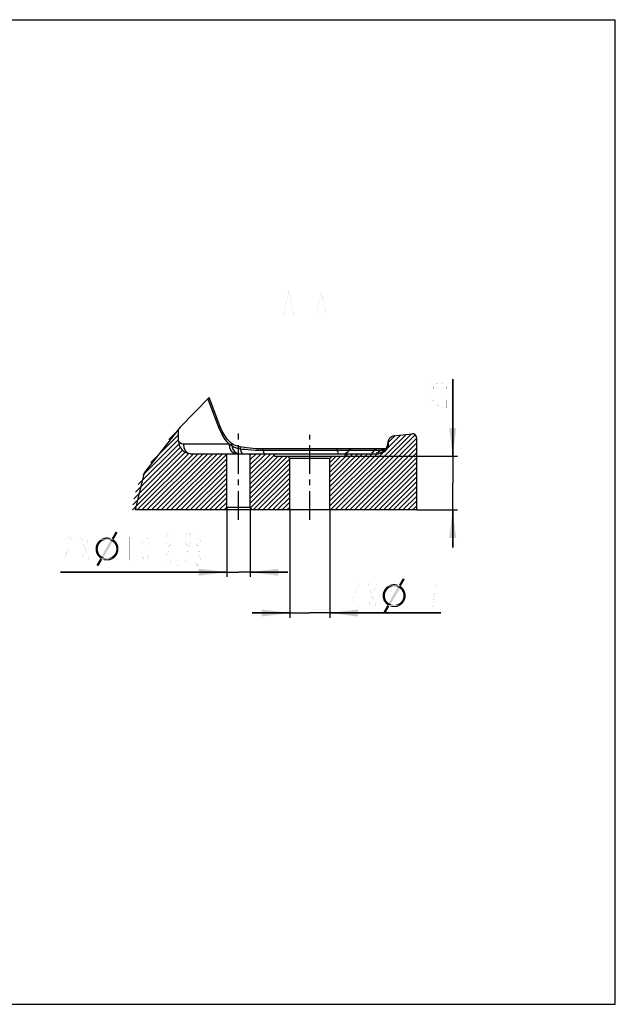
# Model space of a CAD drawing. Header units: millimetres. Extents: x 0 to 1485, y 0 to 1050.
# Tile 3 of 3: x 850 to 1485, y 0 to 1050. Entities that reach past the tile are written whole.
import ezdxf

# ---------------------------------------------------------------- set-up
doc = ezdxf.new("R2010")
doc.units = ezdxf.units.MM
doc.header["$LTSCALE"] = 81.675
doc.linetypes.add('CENTER', pattern=[0.6, 0.375, -0.075, 0.075, -0.075])
doc.layers.get('0').update_dxf_attribs({"linetype": 'CONTINUOUS'})
for name, color, linetype in [('底座-E_DXF_DIMENSION', 7, 'CONTINUOUS'), ('底座-E_DXF_FORMAT', 7, 'CONTINUOUS'), ('底座-E_DXF_TEXT', 7, 'CONTINUOUS'), ('底座_DXF_AXIS', 7, 'CONTINUOUS'), ('底座_DXF_CONTINUOUS_LINE', 7, 'CONTINUOUS'), ('底座_DXF_HATCHING', 7, 'CONTINUOUS')]:
    doc.layers.add(name, color=color, linetype=linetype)
doc.styles.get("Standard").update_dxf_attribs({"font": 'txt', "width": 0.7})
doc.dimstyles.new('DIMSTYLE_3', dxfattribs={"dimtxt": 25, "dimasz": 30, "dimexe": 1, "dimexo": 0, "dimgap": 1.25, "dimtad": 1, "dimlfac": 0.4, "dimdsep": 46, "dimtxsty": 'Standard', "dimblk": '_FILLED', "dimblk1": '_FILLED', "dimblk2": '_FILLED', "dimcen": 0.09, "dimclrt": 5, "dimazin": 2, "dimtol": 1, "dimtp": 0.06, "dimtm": -0.03, "dimtfac": 0.6, "dimtofl": 0, "dimtmove": 0, "dimatfit": 3, "dimldrblk": '_FILLED', "dimfxl": 0, "dimtolj": 1, "dimarcsym": 0})
doc.dimstyles.new('DIMSTYLE_4', dxfattribs={"dimtxt": 25, "dimasz": 30, "dimexe": 1, "dimexo": 0, "dimgap": 1.25, "dimtad": 1, "dimlfac": 0.4, "dimdsep": 46, "dimtxsty": 'Standard', "dimblk": '_FILLED', "dimblk1": '_FILLED', "dimblk2": '_FILLED', "dimcen": 0.09, "dimclrt": 5, "dimazin": 2, "dimtp": 0.2, "dimtfac": 1, "dimtofl": 0, "dimtmove": 0, "dimatfit": 3, "dimldrblk": '_FILLED', "dimfxl": 0, "dimtolj": 1, "dimarcsym": 0})
doc.dimstyles.new('DIMSTYLE_5', dxfattribs={"dimtxt": 25, "dimasz": 30, "dimexe": 1, "dimexo": 0, "dimgap": 1.25, "dimtad": 1, "dimlfac": 0.4, "dimdsep": 46, "dimtxsty": 'Standard', "dimblk": '_FILLED', "dimblk1": '_FILLED', "dimblk2": '_FILLED', "dimcen": 0.09, "dimclrt": 5, "dimazin": 2, "dimtp": 0.2, "dimtm": 0.2, "dimtfac": 1, "dimtofl": 0, "dimtmove": 0, "dimatfit": 3, "dimldrblk": '_FILLED', "dimfxl": 0, "dimtolj": 1, "dimarcsym": 0})

# ---------------------------------------------------------------- blocks, each defined once
blk = doc.blocks.new('_FILLED')
at = {"color": 0, "linetype": 'ByBlock'}
blk.add_solid([(0, 0), (-1, 0.125), (-1, -0.125)], dxfattribs=at)
blk = doc.blocks.new('*D6')
at = {"layer": '底座-E_DXF_DIMENSION', "color": 2, "linetype": 'Continuous'}
for p, q in [((1070.9, 529.7), (1070.9, 455.8)), ((1095.9, 529.7), (1095.9, 455.8)), ((1070.9, 460.8), (893.6, 460.8)), ((893.6, 460.8), (1083.4, 460.8)), ((1135.9, 460.8), (1083.4, 460.8)), ((1095.9, 460.8), (1135.9, 460.8))]:
    blk.add_line(p, q, dxfattribs=at)
at = {"layer": '底座-E_DXF_DIMENSION', "color": 2, "linetype": 'Continuous', "xscale": 30, "yscale": 30, "zscale": 30}
blk.add_blockref('_FILLED', (1070.9, 460.8), dxfattribs=at)
at = {"layer": '底座-E_DXF_DIMENSION', "color": 2, "linetype": 'Continuous', "xscale": 30, "yscale": 30, "zscale": 30, "rotation": 180}
blk.add_blockref('_FILLED', (1095.9, 460.8), dxfattribs=at)
blk = doc.blocks.new('*D7')
at = {"layer": '底座-E_DXF_DIMENSION', "color": 2, "linetype": 'Continuous'}
for p, q in [((1138.1, 527.2), (1138.1, 412.3)), ((1180.6, 527.2), (1180.6, 412.3)), ((1138.1, 417.3), (1098.1, 417.3)), ((1098.1, 417.3), (1159.4, 417.3)), ((1299.1, 417.3), (1159.4, 417.3)), ((1180.6, 417.3), (1299.1, 417.3))]:
    blk.add_line(p, q, dxfattribs=at)
at = {"layer": '底座-E_DXF_DIMENSION', "color": 2, "linetype": 'Continuous', "xscale": 30, "yscale": 30, "zscale": 30}
blk.add_blockref('_FILLED', (1138.1, 417.3), dxfattribs=at)
at = {"layer": '底座-E_DXF_DIMENSION', "color": 2, "linetype": 'Continuous', "xscale": 30, "yscale": 30, "zscale": 30, "rotation": 180}
blk.add_blockref('_FILLED', (1180.6, 417.3), dxfattribs=at)
blk = doc.blocks.new('*D8')
at = {"layer": '底座-E_DXF_DIMENSION', "color": 2, "linetype": 'Continuous'}
for p, q in [((1311.7, 584.7), (1311.7, 666.5)), ((1311.7, 666.5), (1311.7, 555.9)), ((1196.9, 584.7), (1316.7, 584.7)), ((1311.7, 487.2), (1311.7, 555.9)), ((1273.4, 527.2), (1316.7, 527.2)), ((1311.7, 527.2), (1311.7, 487.2))]:
    blk.add_line(p, q, dxfattribs=at)
at = {"layer": '底座-E_DXF_DIMENSION', "color": 2, "linetype": 'Continuous', "xscale": 30, "yscale": 30, "zscale": 30}
for p, rotation in [((1311.7, 584.7), 270), ((1311.7, 527.2), 90)]:
    blk.add_blockref('_FILLED', p, dxfattribs=dict(at, rotation=rotation))
blk = doc.blocks.new('HATCHING_BL0', base_point=(1121.8, 570.4))
at = {"layer": '底座_DXF_HATCHING', "linetype": 'Continuous'}
h = blk.add_hatch(dxfattribs=at)
h.set_pattern_fill('A', color=2, scale=3.642468, angle=45, style=0, pattern_type=0)
h.set_pattern_definition([(45, (0, 0), (-2.575614, 2.575614), [])])
edge = h.paths.add_edge_path()
edge.add_line((1070.9, 529.7), (1068.4, 527.2))
edge.add_line((1068.4, 527.2), (970.2, 527.2))
edge.add_spline(control_points=[(970.2, 527.2), (970.3, 531.5), (971.5, 540.6), (976.7, 555.9), (986.1, 573), (1000.1, 592.1), (1012.5, 606.2), (1019.4, 613.6)], knot_values=[0, 0, 0, 0, 0.2, 0.4, 0.6, 0.8, 1, 1, 1, 1], degree=3, periodic=0)
edge.add_line((1019.4, 613.6), (1019.4, 600.9))
edge.add_spline(control_points=[(1019.4, 600.9), (1019.4, 600.2), (1019.5, 598.6), (1020.1, 596.3), (1021, 594.1), (1022.4, 592), (1024.2, 590.1), (1026.4, 588.6), (1029.1, 587.5), (1031, 587.3), (1032, 587.2)], knot_values=[0, 0, 0, 0, 0.125, 0.25, 0.375, 0.5, 0.625, 0.75, 0.875, 1, 1, 1, 1], degree=3, periodic=0)
edge.add_arc((1032.6, 604.5), 17.3, 267.8512, 270.0001)
edge.add_line((1032.6, 587.2), (1070.9, 587.2))
edge.add_line((1070.9, 587.2), (1070.9, 529.7))
h.paths.add_polyline_path([(1098.4, 527.2), (1095.9, 529.7), (1095.9, 587.2), (1121.9, 587.2), (1121.9, 584.7), (1135.6, 584.7), (1138.1, 582.2), (1138.1, 527.2)])
edge = h.paths.add_edge_path()
edge.add_line((1180.6, 582.2), (1183.1, 584.7))
edge.add_line((1183.1, 584.7), (1196.9, 584.7))
edge.add_line((1196.9, 584.7), (1196.9, 587.2))
edge.add_line((1196.9, 587.2), (1232.9, 587.2))
edge.add_spline(control_points=[(1232.9, 587.2), (1234, 587.2), (1236.1, 587.5), (1239, 589), (1241.3, 591.3), (1242.7, 594.1), (1243, 596.1), (1243, 597.2)], knot_values=[0, 0, 0, 0, 0.2, 0.4, 0.6, 0.8, 1, 1, 1, 1], degree=3, periodic=0)
edge.add_line((1243, 597.2), (1243, 599.5))
edge.add_spline(control_points=[(1243, 599.5), (1243.1, 600.4), (1243.4, 602.1), (1244.6, 604.3), (1246.3, 605.7), (1247.5, 606.1), (1248.1, 606.2)], knot_values=[0, 0, 0, 0, 0.25, 0.5, 0.75, 1, 1, 1, 1], degree=3, periodic=0)
edge.add_line((1248.1, 606.2), (1268.4, 608.5))
edge.add_spline(control_points=[(1268.4, 608.5), (1269, 608.6), (1270.3, 608.4), (1271.9, 607.4), (1273.1, 605.5), (1273.4, 603.9), (1273.4, 603)], knot_values=[0, 0, 0, 0, 0.25, 0.5, 0.75, 1, 1, 1, 1], degree=3, periodic=0)
edge.add_line((1273.4, 603), (1273.4, 527.2))
edge.add_line((1273.4, 527.2), (1180.6, 527.2))
edge.add_line((1180.6, 527.2), (1180.6, 582.2))

msp = doc.modelspace()

# ---------------------------------------------------------------- linework, layer by layer
at = {"color": 2, "linetype": 'Continuous'}
for p, q in [((1051.962, 647.27), (1021.039, 615.303)), ((1021.039, 615.303), (982.768, 566.605)), ((982.768, 566.605), (973.114, 527.2))]:
    msp.add_line(p, q, dxfattribs=at)
at = {"layer": '底座-E_DXF_DIMENSION', "color": 5, "linetype": 'Continuous', "const_width": 0.05}
for points in [[(1282.51, 654.504), (1280.427, 656.691), (1280.427, 658.879), (1282.51, 661.066), (1284.593, 662.16), (1286.677, 662.16), (1288.76, 661.066), (1290.843, 658.879), (1292.927, 661.066)], [(1292.927, 661.066), (1297.093, 663.254), (1299.177, 663.254), (1303.343, 661.066)], [(1290.843, 656.691), (1290.843, 658.879)], [(1303.343, 661.066), (1305.427, 658.879), (1305.427, 656.691), (1303.343, 654.504), (1301.26, 653.41)], [(1284.593, 635.91), (1282.51, 637.004), (1280.427, 639.191), (1280.427, 641.379), (1282.51, 643.566), (1284.593, 644.66), (1288.76, 644.66), (1290.843, 643.566)], [(1290.843, 643.566), (1295.01, 639.191), (1299.177, 637.004), (1305.427, 635.91), (1305.427, 644.66)], [(897.967, 494.152), (899.061, 496.236), (901.248, 498.319), (903.436, 498.319), (905.623, 496.236), (906.717, 494.152), (906.717, 489.986), (905.623, 487.902), (901.248, 483.736)], [(915.467, 498.319), (924.217, 473.319)], [(915.467, 473.319), (924.217, 498.319)], [(966.829, 498.319), (966.829, 473.319)], [(984.329, 473.319), (982.142, 475.402), (981.048, 477.486), (979.954, 481.652), (979.954, 489.986), (981.048, 494.152), (982.142, 496.236), (984.329, 498.319), (986.516, 496.236), (987.61, 494.152), (988.704, 489.986), (988.704, 481.652), (987.61, 477.486), (986.516, 475.402), (984.329, 473.319)], [(995.704, 495.819), (1000.954, 495.819)], [(998.329, 500.819), (998.329, 490.819)], [(1008.829, 488.319), (1007.516, 489.569), (1006.86, 490.819), (1006.204, 493.319), (1006.204, 498.319), (1006.86, 500.819), (1007.516, 502.069), (1008.829, 503.319), (1010.141, 502.069), (1010.798, 500.819), (1011.454, 498.319), (1011.454, 493.319), (1010.798, 490.819), (1010.141, 489.569), (1008.829, 488.319)], [(1029.829, 488.319), (1028.516, 489.569), (1027.86, 490.819), (1027.204, 493.319), (1027.204, 498.319), (1027.86, 500.819), (1028.516, 502.069), (1029.829, 503.319), (1031.141, 502.069), (1031.798, 500.819), (1032.454, 498.319), (1032.454, 493.319), (1031.798, 490.819), (1031.141, 489.569), (1029.829, 488.319)], [(1037.704, 493.319), (1038.36, 495.819), (1040.329, 497.069), (1042.298, 495.819), (1042.954, 493.319), (1042.298, 490.819), (1041.641, 489.569), (1040.329, 488.319), (1039.016, 489.569), (1038.36, 490.819), (1037.704, 493.319), (1037.704, 498.319), (1038.36, 500.819), (1039.016, 502.069), (1040.329, 503.319), (1041.641, 502.069), (1042.298, 500.819)], [(901.248, 483.736), (899.061, 479.569), (897.967, 473.319), (906.717, 473.319)], [(1008.829, 468.319), (1007.516, 469.569), (1006.86, 470.819), (1006.204, 473.319), (1006.204, 478.319), (1006.86, 480.819), (1007.516, 482.069), (1008.829, 483.319), (1010.141, 482.069), (1010.798, 480.819), (1011.454, 478.319), (1011.454, 473.319), (1010.798, 470.819), (1010.141, 469.569), (1008.829, 468.319)], [(1019.329, 488.319), (1018.673, 488.319), (1018.673, 489.569), (1019.329, 488.319)], [(1029.829, 468.319), (1028.516, 469.569), (1027.86, 470.819), (1027.204, 473.319), (1027.204, 478.319), (1027.86, 480.819), (1028.516, 482.069), (1029.829, 483.319), (1031.141, 482.069), (1031.798, 480.819), (1032.454, 478.319), (1032.454, 473.319), (1031.798, 470.819), (1031.141, 469.569), (1029.829, 468.319)], [(1038.36, 482.069), (1039.673, 483.319), (1040.985, 483.319), (1042.298, 482.069), (1042.954, 480.819), (1042.954, 479.569), (1042.298, 478.319), (1040.985, 477.069), (1042.298, 475.819)], [(995.704, 475.819), (1000.954, 475.819)], [(998.329, 480.819), (998.329, 470.819)], [(1039.673, 477.069), (1040.985, 477.069)], [(1042.298, 475.819), (1043.61, 473.319), (1043.61, 472.069)], [(1019.329, 468.319), (1018.673, 468.319), (1018.673, 469.569), (1019.329, 468.319)], [(1043.61, 472.069), (1042.298, 469.569), (1040.985, 468.319), (1039.673, 468.319), (1038.36, 469.569), (1037.704, 470.819)], [(1211.681, 423.531), (1211.681, 448.531), (1204.024, 429.781), (1213.868, 429.781)], [(1221.524, 448.531), (1230.274, 423.531)], [(1221.524, 423.531), (1230.274, 448.531)], [(1272.886, 448.531), (1272.886, 423.531)], [(1292.574, 440.198), (1294.761, 448.531), (1286.011, 448.531)], [(1290.386, 423.531), (1291.48, 433.948), (1292.574, 440.198)]]:
    msp.add_lwpolyline(points, dxfattribs=at)
at = {"layer": '底座-E_DXF_DIMENSION', "color": 5, "linetype": 'Continuous'}
for points in [[(954.504, 502.881), (948.3, 496.859), (952.497, 504.158)], [(938.263, 494.122), (933.519, 493.027), (934.614, 494.304)], [(938.263, 494.122), (937.168, 493.392), (933.519, 493.027)], [(941.913, 495.399), (940.636, 495.034), (934.614, 494.304)], [(941.913, 495.399), (934.614, 494.304), (935.709, 495.399)], [(940.636, 495.034), (939.541, 494.669), (934.614, 494.304)], [(934.614, 494.304), (939.541, 494.669), (938.263, 494.122)], [(950.307, 495.582), (935.709, 495.399), (936.986, 496.129)], [(941.913, 495.399), (935.709, 495.399), (950.307, 495.582)], [(948.3, 496.859), (936.986, 496.129), (938.446, 496.859)], [(950.307, 495.582), (936.986, 496.129), (948.3, 496.859)], [(949.212, 493.392), (937.351, 477.699), (947.022, 494.669)], [(947.022, 497.224), (938.446, 496.859), (940.088, 497.407)], [(938.446, 496.859), (947.022, 497.224), (948.3, 496.859)], [(944.468, 497.772), (945.745, 497.589), (940.088, 497.407)], [(944.468, 497.772), (940.088, 497.407), (941.548, 497.772)], [(940.088, 497.407), (945.745, 497.589), (947.022, 497.224)], [(941.548, 497.772), (943.19, 497.954), (944.468, 497.772)], [(943.19, 495.399), (941.913, 495.399), (950.307, 495.582)], [(944.285, 495.399), (943.19, 495.399), (950.307, 495.582)], [(945.198, 495.217), (944.285, 495.399), (950.307, 495.582)], [(946.11, 495.034), (945.198, 495.217), (950.307, 495.582)], [(947.022, 494.669), (946.11, 495.034), (950.307, 495.582)], [(947.022, 494.669), (950.307, 495.582), (951.584, 494.669)], [(947.022, 494.669), (951.584, 494.669), (949.212, 493.392)], [(948.3, 496.859), (954.504, 502.881), (950.307, 495.582)], [(951.584, 494.669), (952.497, 493.575), (949.212, 493.392)], [(949.942, 492.662), (949.212, 493.392), (952.497, 493.575)], [(949.942, 492.662), (952.497, 493.575), (953.409, 492.48)], [(933.701, 488.1), (930.964, 487.188), (931.329, 488.83)], [(930.964, 487.188), (933.701, 488.1), (933.519, 486.823)], [(933.519, 486.823), (930.964, 485.545), (930.964, 487.188)], [(930.964, 485.545), (933.519, 486.823), (933.336, 485.545)], [(933.336, 485.545), (933.519, 484.45), (930.964, 484.085)], [(933.336, 485.545), (930.964, 484.085), (930.964, 485.545)], [(930.964, 484.085), (933.519, 484.45), (933.701, 483.173)], [(933.701, 483.173), (931.329, 482.626), (930.964, 484.085)], [(934.066, 489.377), (931.329, 488.83), (931.876, 490.29)], [(931.329, 488.83), (934.066, 489.377), (933.701, 488.1)], [(931.329, 482.626), (933.701, 483.173), (934.066, 482.078)], [(935.526, 491.567), (931.876, 490.29), (932.606, 491.75)], [(935.526, 491.567), (934.796, 490.472), (931.876, 490.29)], [(931.876, 490.29), (934.796, 490.472), (934.066, 489.377)], [(936.256, 492.48), (932.606, 491.75), (933.519, 493.027)], [(932.606, 491.75), (936.256, 492.48), (935.526, 491.567)], [(933.519, 493.027), (937.168, 493.392), (936.256, 492.48)], [(937.351, 477.699), (949.212, 493.392), (939.358, 476.421)], [(953.409, 492.48), (950.855, 491.932), (949.942, 492.662)], [(950.855, 491.932), (953.409, 492.48), (954.139, 491.202)], [(954.139, 491.202), (951.402, 491.02), (950.855, 491.932)], [(951.949, 489.925), (951.402, 491.02), (954.139, 491.202)], [(951.949, 489.925), (954.139, 491.202), (954.687, 489.925)], [(954.687, 489.925), (952.497, 489.012), (951.949, 489.925)], [(952.497, 489.012), (954.687, 489.925), (955.234, 488.465)], [(955.234, 488.465), (952.862, 487.918), (952.497, 489.012)], [(955.417, 483.903), (952.679, 482.991), (953.044, 484.268)], [(952.679, 482.991), (955.417, 483.903), (955.052, 482.261)], [(952.862, 487.918), (955.234, 488.465), (955.417, 487.005)], [(955.417, 487.005), (953.044, 486.64), (952.862, 487.918)], [(953.044, 485.545), (953.044, 486.64), (955.417, 487.005)], [(953.044, 485.545), (955.417, 487.005), (955.417, 485.545)], [(955.417, 485.545), (953.044, 484.268), (953.044, 485.545)], [(953.044, 484.268), (955.417, 485.545), (955.417, 483.903)], [(934.066, 482.078), (931.694, 481.166), (931.329, 482.626)], [(931.694, 481.166), (934.066, 482.078), (934.431, 481.166)], [(934.431, 481.166), (932.241, 479.888), (931.694, 481.166)], [(938.081, 474.231), (931.876, 468.392), (936.074, 475.509)], [(931.876, 468.392), (938.081, 474.231), (934.066, 467.115)], [(934.431, 481.166), (934.979, 480.071), (932.241, 479.888)], [(932.241, 479.888), (934.979, 480.071), (935.709, 479.158)], [(935.709, 479.158), (933.154, 478.611), (932.241, 479.888)], [(933.154, 478.611), (935.709, 479.158), (936.439, 478.429)], [(936.439, 478.429), (933.884, 477.516), (933.154, 478.611)], [(936.439, 478.429), (937.351, 477.699), (933.884, 477.516)], [(934.979, 476.421), (933.884, 477.516), (937.351, 477.699)], [(939.358, 476.421), (934.979, 476.421), (937.351, 477.699)], [(939.358, 476.421), (936.074, 475.509), (934.979, 476.421)], [(939.358, 476.421), (940.271, 476.056), (936.074, 475.509)], [(940.271, 476.056), (941.183, 475.874), (936.074, 475.509)], [(941.183, 475.874), (942.278, 475.691), (936.074, 475.509)], [(943.19, 475.691), (944.468, 475.691), (936.074, 475.509)], [(942.278, 475.691), (943.19, 475.691), (936.074, 475.509)], [(949.395, 474.961), (936.074, 475.509), (944.468, 475.691)], [(936.074, 475.509), (949.395, 474.961), (938.081, 474.231)], [(938.081, 474.231), (949.395, 474.961), (947.935, 474.231)], [(947.935, 474.231), (939.358, 473.867), (938.081, 474.231)], [(939.358, 473.867), (947.935, 474.231), (946.475, 473.684)], [(946.475, 473.684), (940.636, 473.502), (939.358, 473.867)], [(941.913, 473.319), (940.636, 473.502), (946.475, 473.684)], [(943.19, 473.319), (941.913, 473.319), (946.475, 473.684)], [(943.19, 473.319), (946.475, 473.684), (944.833, 473.319)], [(950.672, 475.874), (944.468, 475.691), (945.745, 476.056)], [(944.468, 475.691), (950.672, 475.874), (949.395, 474.961)], [(945.745, 476.056), (947.022, 476.421), (951.949, 476.786)], [(945.745, 476.056), (951.949, 476.786), (950.672, 475.874)], [(951.949, 476.786), (947.022, 476.421), (948.117, 476.969)], [(948.117, 476.969), (949.212, 477.699), (952.862, 478.064)], [(948.117, 476.969), (952.862, 478.064), (951.949, 476.786)], [(952.862, 478.064), (949.212, 477.699), (950.125, 478.611)], [(953.774, 479.341), (950.125, 478.611), (951.037, 479.523)], [(950.125, 478.611), (953.774, 479.341), (952.862, 478.064)], [(951.037, 479.523), (951.767, 480.618), (954.504, 480.801)], [(951.037, 479.523), (954.504, 480.801), (953.774, 479.341)], [(954.504, 480.801), (951.767, 480.618), (952.314, 481.713)], [(955.052, 482.261), (952.314, 481.713), (952.679, 482.991)], [(952.314, 481.713), (955.052, 482.261), (954.504, 480.801)], [(1260.562, 453.093), (1254.357, 447.071), (1258.554, 454.371)], [(1254.357, 447.071), (1260.562, 453.093), (1256.365, 445.794)], [(1241.584, 441.779), (1237.934, 440.502), (1238.664, 441.962)], [(1241.584, 441.779), (1240.854, 440.684), (1237.934, 440.502)], [(1242.313, 442.692), (1238.664, 441.962), (1239.576, 443.239)], [(1238.664, 441.962), (1242.313, 442.692), (1241.584, 441.779)], [(1244.321, 444.334), (1239.576, 443.239), (1240.671, 444.517)], [(1244.321, 444.334), (1243.226, 443.604), (1239.576, 443.239)], [(1239.576, 443.239), (1243.226, 443.604), (1242.313, 442.692)], [(1247.97, 445.611), (1246.693, 445.246), (1240.671, 444.517)], [(1247.97, 445.611), (1240.671, 444.517), (1241.766, 445.611)], [(1246.693, 445.246), (1245.598, 444.882), (1240.671, 444.517)], [(1240.671, 444.517), (1245.598, 444.882), (1244.321, 444.334)], [(1256.365, 445.794), (1241.766, 445.611), (1243.043, 446.341)], [(1247.97, 445.611), (1241.766, 445.611), (1256.365, 445.794)], [(1254.357, 447.071), (1243.043, 446.341), (1244.503, 447.071)], [(1256.365, 445.794), (1243.043, 446.341), (1254.357, 447.071)], [(1255.27, 443.604), (1243.408, 427.911), (1253.08, 444.882)], [(1243.408, 427.911), (1255.27, 443.604), (1245.416, 426.633)], [(1253.08, 447.436), (1244.503, 447.071), (1246.146, 447.619)], [(1244.503, 447.071), (1253.08, 447.436), (1254.357, 447.071)], [(1250.525, 447.984), (1251.803, 447.801), (1246.146, 447.619)], [(1250.525, 447.984), (1246.146, 447.619), (1247.605, 447.984)], [(1246.146, 447.619), (1251.803, 447.801), (1253.08, 447.436)], [(1247.605, 447.984), (1249.248, 448.166), (1250.525, 447.984)], [(1249.248, 445.611), (1247.97, 445.611), (1256.365, 445.794)], [(1250.343, 445.611), (1249.248, 445.611), (1256.365, 445.794)], [(1251.255, 445.429), (1250.343, 445.611), (1256.365, 445.794)], [(1252.167, 445.246), (1251.255, 445.429), (1256.365, 445.794)], [(1253.08, 444.882), (1252.167, 445.246), (1256.365, 445.794)], [(1253.08, 444.882), (1256.365, 445.794), (1257.642, 444.882)], [(1253.08, 444.882), (1257.642, 444.882), (1255.27, 443.604)], [(1257.642, 444.882), (1258.554, 443.787), (1255.27, 443.604)], [(1256, 442.874), (1255.27, 443.604), (1258.554, 443.787)], [(1256, 442.874), (1258.554, 443.787), (1259.467, 442.692)], [(1259.467, 442.692), (1256.912, 442.144), (1256, 442.874)], [(1256.912, 442.144), (1259.467, 442.692), (1260.197, 441.414)], [(1260.197, 441.414), (1257.459, 441.232), (1256.912, 442.144)], [(1258.007, 440.137), (1257.459, 441.232), (1260.197, 441.414)], [(1258.007, 440.137), (1260.197, 441.414), (1260.744, 440.137)], [(1239.759, 438.312), (1237.021, 437.4), (1237.386, 439.042)], [(1237.021, 437.4), (1239.759, 438.312), (1239.576, 437.035)], [(1239.576, 437.035), (1237.021, 435.757), (1237.021, 437.4)], [(1237.021, 435.757), (1239.576, 437.035), (1239.394, 435.757)], [(1239.394, 435.757), (1239.576, 434.663), (1237.021, 434.298)], [(1239.394, 435.757), (1237.021, 434.298), (1237.021, 435.757)], [(1237.021, 434.298), (1239.576, 434.663), (1239.759, 433.385)], [(1239.759, 433.385), (1237.386, 432.838), (1237.021, 434.298)], [(1240.124, 439.59), (1237.386, 439.042), (1237.934, 440.502)], [(1237.386, 439.042), (1240.124, 439.59), (1239.759, 438.312)], [(1237.386, 432.838), (1239.759, 433.385), (1240.124, 432.29)], [(1240.124, 432.29), (1237.751, 431.378), (1237.386, 432.838)], [(1237.751, 431.378), (1240.124, 432.29), (1240.489, 431.378)], [(1240.489, 431.378), (1238.299, 430.1), (1237.751, 431.378)], [(1237.934, 440.502), (1240.854, 440.684), (1240.124, 439.59)], [(1240.489, 431.378), (1241.036, 430.283), (1238.299, 430.1)], [(1257.094, 429.736), (1257.824, 430.83), (1260.562, 431.013)], [(1257.094, 429.736), (1260.562, 431.013), (1259.832, 429.553)], [(1260.562, 431.013), (1257.824, 430.83), (1258.372, 431.925)], [(1260.744, 440.137), (1258.554, 439.225), (1258.007, 440.137)], [(1261.109, 432.473), (1258.372, 431.925), (1258.737, 433.203)], [(1258.372, 431.925), (1261.109, 432.473), (1260.562, 431.013)], [(1258.554, 439.225), (1260.744, 440.137), (1261.292, 438.677)], [(1261.292, 438.677), (1258.919, 438.13), (1258.554, 439.225)], [(1261.474, 434.115), (1258.737, 433.203), (1259.102, 434.48)], [(1258.737, 433.203), (1261.474, 434.115), (1261.109, 432.473)], [(1258.919, 438.13), (1261.292, 438.677), (1261.474, 437.217)], [(1261.474, 437.217), (1259.102, 436.852), (1258.919, 438.13)], [(1259.102, 435.757), (1259.102, 436.852), (1261.474, 437.217)], [(1259.102, 435.757), (1261.474, 437.217), (1261.474, 435.757)], [(1261.474, 435.757), (1259.102, 434.48), (1259.102, 435.757)], [(1259.102, 434.48), (1261.474, 435.757), (1261.474, 434.115)], [(1244.138, 424.444), (1237.934, 418.604), (1242.131, 425.721)], [(1237.934, 418.604), (1244.138, 424.444), (1240.124, 417.327)], [(1238.299, 430.1), (1241.036, 430.283), (1241.766, 429.371)], [(1241.766, 429.371), (1239.211, 428.823), (1238.299, 430.1)], [(1239.211, 428.823), (1241.766, 429.371), (1242.496, 428.641)], [(1242.496, 428.641), (1239.941, 427.728), (1239.211, 428.823)], [(1242.496, 428.641), (1243.408, 427.911), (1239.941, 427.728)], [(1241.036, 426.633), (1239.941, 427.728), (1243.408, 427.911)], [(1245.416, 426.633), (1241.036, 426.633), (1243.408, 427.911)], [(1245.416, 426.633), (1242.131, 425.721), (1241.036, 426.633)], [(1245.416, 426.633), (1246.328, 426.268), (1242.131, 425.721)], [(1246.328, 426.268), (1247.24, 426.086), (1242.131, 425.721)], [(1247.24, 426.086), (1248.335, 425.903), (1242.131, 425.721)], [(1249.248, 425.903), (1250.525, 425.903), (1242.131, 425.721)], [(1248.335, 425.903), (1249.248, 425.903), (1242.131, 425.721)], [(1255.452, 425.173), (1242.131, 425.721), (1250.525, 425.903)], [(1242.131, 425.721), (1255.452, 425.173), (1244.138, 424.444)], [(1244.138, 424.444), (1255.452, 425.173), (1253.992, 424.444)], [(1253.992, 424.444), (1245.416, 424.079), (1244.138, 424.444)], [(1245.416, 424.079), (1253.992, 424.444), (1252.532, 423.896)], [(1252.532, 423.896), (1246.693, 423.714), (1245.416, 424.079)], [(1247.97, 423.531), (1246.693, 423.714), (1252.532, 423.896)], [(1249.248, 423.531), (1247.97, 423.531), (1252.532, 423.896)], [(1249.248, 423.531), (1252.532, 423.896), (1250.89, 423.531)], [(1256.73, 426.086), (1250.525, 425.903), (1251.803, 426.268)], [(1250.525, 425.903), (1256.73, 426.086), (1255.452, 425.173)], [(1251.803, 426.268), (1253.08, 426.633), (1258.007, 426.998)], [(1251.803, 426.268), (1258.007, 426.998), (1256.73, 426.086)], [(1258.007, 426.998), (1253.08, 426.633), (1254.175, 427.181)], [(1254.175, 427.181), (1255.27, 427.911), (1258.919, 428.276)], [(1254.175, 427.181), (1258.919, 428.276), (1258.007, 426.998)], [(1258.919, 428.276), (1255.27, 427.911), (1256.182, 428.823)], [(1259.832, 429.553), (1256.182, 428.823), (1257.094, 429.736)], [(1256.182, 428.823), (1259.832, 429.553), (1258.919, 428.276)]]:
    msp.add_solid(points, dxfattribs=at)
at = {"layer": '底座-E_DXF_FORMAT', "color": 7, "linetype": 'Continuous'}
for p, q in [((0, 1050), (1485, 1050)), ((1485, 0), (1485, 1050)), ((0, 0), (1485, 0))]:
    msp.add_line(p, q, dxfattribs=at)
at = {"layer": '底座-E_DXF_TEXT', "color": 5, "linetype": 'Continuous', "const_width": 0.05}
for points in [[(1131.298, 735.323), (1136.767, 760.323), (1142.236, 735.323)], [(1166.298, 735.323), (1171.767, 760.323), (1177.236, 735.323)], [(1150.986, 747.823), (1157.548, 747.823)], [(1133.486, 743.656), (1140.048, 743.656)], [(1168.486, 743.656), (1175.048, 743.656)]]:
    msp.add_lwpolyline(points, dxfattribs=at)
at = {"layer": '底座_DXF_AXIS', "color": 7, "linetype": 'CENTER'}
for p, q in [((1083.358, 516.699), (1083.358, 612.2)), ((1159.393, 516.699), (1159.393, 607.204))]:
    msp.add_line(p, q, dxfattribs=at)
at = {"layer": '底座_DXF_CONTINUOUS_LINE', "color": 9, "linetype": 'Continuous'}
for p, q in [((1062.486, 615.118), (1050.852, 646.122)), ((1073.264, 597.2), (1024.727, 597.2)), ((1074.741, 596.312), (1073.263, 597.2)), ((1076.296, 595.416), (1074.741, 596.312)), ((1083.213, 592.494), (1081.079, 593.085)), ((1085.333, 592.07), (1083.213, 592.494)), ((1085.333, 592.07), (1085.943, 589.475)), ((1109.748, 590.533), (1105.206, 590.585)), ((1238.554, 590.533), (1109.748, 590.533)), ((1226.981, 588.731), (1225.499, 587.59)), ((1232.709, 588.731), (1230.193, 587.59)), ((1235.869, 591.434), (1232.709, 588.731)), ((1236.447, 588.731), (1233.931, 587.59)), ((1236.447, 588.731), (1239.607, 591.434)), ((1239.609, 590.886), (1238.554, 590.533)), ((1239.607, 591.434), (1240.355, 591.773)), ((1241.458, 594.359), (1241.249, 593.775)), ((1241.956, 595.777), (1241.509, 594.523)), ((1242.496, 597.2), (1241.721, 593.348)), ((1242.482, 597.164), (1241.956, 595.777)), ((1242.484, 597.146), (1242.548, 598.289)), ((1242.742, 598.244), (1242.496, 597.2)), ((1243.031, 597.2), (1242.548, 597.2)), ((1077.955, 587.961), (1080.864, 587.2)), ((1081.584, 587.798), (1084.388, 587.199)), ((1233.931, 587.59), (1232.859, 587.437))]:
    msp.add_line(p, q, dxfattribs=at)
at = {"layer": '底座_DXF_CONTINUOUS_LINE', "color": 7, "linetype": 'Continuous'}
for p, q in [((1063.368, 616.874), (1051.962, 647.27)), ((1019.443, 600.933), (1019.443, 613.271)), ((1066.276, 610.36), (1063.368, 616.874)), ((1242.838, 599.522), (1242.548, 598.289)), ((1243.031, 599.476), (1243.242, 601.2)), ((1243.031, 597.2), (1243.031, 599.476)), ((1243.232, 601.203), (1243.095, 600.619)), ((1248.1, 606.164), (1268.376, 608.498)), ((1273.445, 527.2), (1273.445, 602.977)), ((1075.524, 598.302), (1075.524, 598.302)), ((1077.68, 596.831), (1075.524, 598.302)), ((1091.863, 593.332), (1085.088, 594.419)), ((1085.088, 594.419), (1085.088, 594.419)), ((1240.584, 592.2), (1109.136, 592.2)), ((1241.249, 593.774), (1239.951, 591.331)), ((1241.509, 594.523), (1241.249, 593.774)), ((1241.249, 593.775), (1241.249, 593.774)), ((1242.548, 598.289), (1241.509, 594.523)), ((1243.031, 597.2), (1242.542, 594.132)), ((1032.601, 587.2), (1232.893, 587.2)), ((1070.858, 529.7), (1070.858, 587.2)), ((1095.858, 529.7), (1095.858, 587.2)), ((1121.893, 584.7), (1121.893, 587.2)), ((1121.893, 584.7), (1196.893, 584.7)), ((1138.143, 582.198), (1135.641, 584.7)), ((1180.643, 582.198), (1138.143, 582.198)), ((1138.143, 527.2), (1138.143, 582.198)), ((1180.643, 582.198), (1183.145, 584.7)), ((1180.643, 527.2), (1180.643, 582.198)), ((1196.893, 584.7), (1196.893, 587.2)), ((1273.445, 527.2), (973.114, 527.2)), ((1070.858, 529.7), (1068.359, 527.2)), ((1095.858, 529.7), (1070.858, 529.7)), ((1095.858, 529.7), (1098.358, 527.2))]:
    msp.add_line(p, q, dxfattribs=at)
at = {"layer": '底座_DXF_CONTINUOUS_LINE', "color": 9, "linetype": 'Continuous'}
for points in [[(1062.486, 615.118), (1063.32, 616.174), (1063.368, 616.873)], [(1073.264, 597.2), (1069.075, 602.377), (1065.446, 608.424), (1062.486, 615.118)], [(1024.727, 597.2), (1022.735, 597.641), (1020.919, 598.926), (1019.443, 600.933)], [(1024.727, 597.2), (1025.27, 593.487), (1026.822, 590.305), (1029.161, 588.109), (1031.952, 587.212)], [(1073.264, 597.2), (1073.842, 593.373), (1075.49, 590.129), (1077.955, 587.961)], [(1076.296, 595.416), (1076.308, 596.883), (1075.783, 598.037), (1075.524, 598.302)], [(1076.296, 595.416), (1077.28, 592.168), (1079.117, 589.524), (1081.584, 587.798)], [(1081.079, 593.085), (1079.135, 593.821), (1077.526, 594.63), (1076.296, 595.415)], [(1085.333, 592.07), (1085.371, 593.546), (1085.202, 594.333), (1085.088, 594.419)], [(1105.206, 590.585), (1101.018, 590.727), (1097.184, 590.935), (1093.703, 591.191), (1090.57, 591.476), (1087.781, 591.774), (1085.333, 592.07)], [(1085.943, 589.475), (1086.756, 587.786), (1087.677, 587.2)], [(1109.748, 590.533), (1109.471, 591.764), (1109.135, 592.2)], [(1109.748, 590.533), (1110.099, 588.731), (1110.518, 587.59), (1110.973, 587.2)], [(1189.236, 588.731), (1188.709, 591.434), (1188.499, 592.005), (1188.272, 592.2)], [(1189.236, 588.731), (1189.655, 587.59), (1190.11, 587.2)], [(1199.777, 588.731), (1198.294, 587.59), (1196.686, 587.2)], [(1199.777, 588.731), (1201.639, 591.434), (1202.38, 592.005), (1203.184, 592.2)], [(1226.981, 588.731), (1228.843, 591.434), (1229.585, 592.005), (1230.389, 592.2)], [(1241.721, 593.348), (1239.579, 590.116), (1236.382, 587.958), (1232.883, 587.25)], [(1235.869, 591.434), (1237.127, 592.005), (1238.492, 592.2)]]:
    msp.add_lwpolyline(points, dxfattribs=at)
at = {"layer": '底座_DXF_CONTINUOUS_LINE', "color": 7, "linetype": 'Continuous'}
for points in [[(1075.524, 598.302), (1071.36, 602.611), (1066.276, 610.36)], [(1019.443, 600.933), (1019.605, 598.604), (1020.13, 596.308), (1021.06, 594.091), (1022.441, 591.994), (1024.265, 590.146), (1026.504, 588.658), (1029.095, 587.645), (1031.952, 587.212)], [(1243.242, 601.2), (1243.487, 602.059), (1244.672, 604.161), (1246.298, 605.557), (1248.1, 606.164)], [(1273.445, 602.977), (1273.009, 605.403), (1271.849, 607.24), (1270.228, 608.289), (1268.376, 608.498)], [(1085.088, 594.419), (1080.942, 595.457), (1077.68, 596.831)], [(1109.111, 592.2), (1102.063, 592.388), (1091.863, 593.332)], [(1242.542, 594.132), (1241.117, 591.353), (1238.883, 589.132), (1236.049, 587.696), (1232.893, 587.2)], [(1239.951, 591.331), (1237.746, 589.12), (1234.972, 587.698)], [(1031.952, 587.212), (1032.168, 587.205), (1032.385, 587.201), (1032.601, 587.2)]]:
    msp.add_lwpolyline(points, dxfattribs=at)

# ---------------------------------------------------------------- block references
msp.add_blockref('HATCHING_BL0', (1121.846, 570.39))

# ---------------------------------------------------------------- dimensions: what is measured, and where the dimension line sits
at = {"layer": '底座-E_DXF_DIMENSION', "color": 2, "linetype": 'Continuous'}
dim = msp.add_linear_dim(base=(1311.677, 584.7), p1=(1273.445, 527.2), p2=(1196.893, 584.7), angle=90, dimstyle='DIMSTYLE_5', dxfattribs=at)
dim.commit()
dim.dimension.update_dxf_attribs({"geometry": '*D8', "text_midpoint": (1311.677, 631.535), "dimtype": 160})
for base, p1, p2, text, dimstyle, picture, middle in [((1095.858, 460.819), (1070.858, 529.7), (1095.858, 529.7), '2X{\\fSymbol_ASME;\\W1.0;?}<>', 'DIMSTYLE_3', '*D6', (893.592, 460.819)), ((1180.643, 417.281), (1138.143, 527.2), (1180.643, 527.2), '4X{\\fSymbol_ASME;\\W1.0;?}<>', 'DIMSTYLE_4', '*D7', (1199.649, 417.281))]:
    dim = msp.add_linear_dim(base=base, p1=p1, p2=p2, text=text, dimstyle=dimstyle, dxfattribs=at)
    dim.commit()
    dim.dimension.update_dxf_attribs({"geometry": picture, "text_midpoint": middle, "dimtype": 160})

doc.saveas('drawing.dxf')
